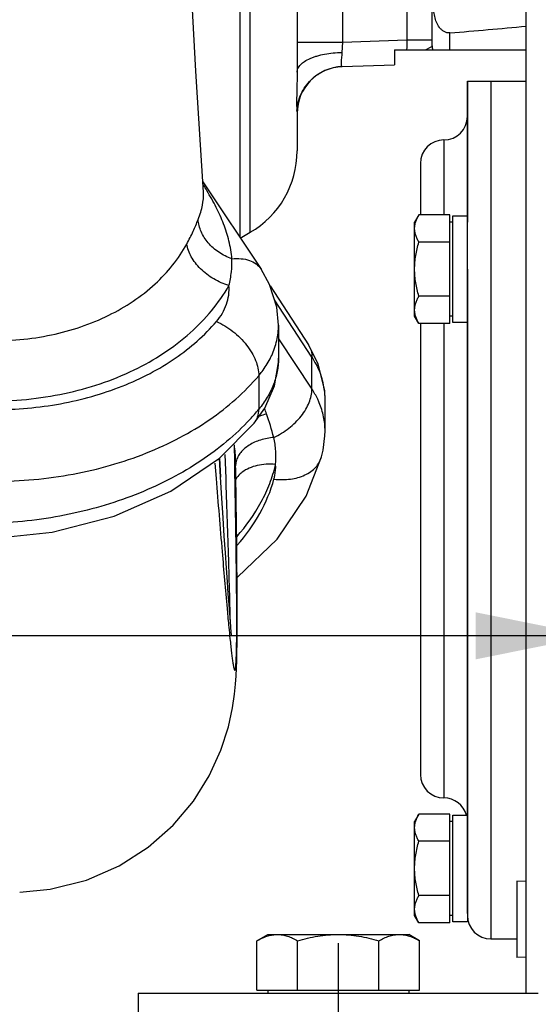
# Model space of a CAD drawing. Header units: inches. Extents: x 0 to 34, y 0 to 22.
# Tile 38 of 175: x 13.3 to 14, y 3.4 to 4.8. Entities that reach past the tile are written whole.
import ezdxf

# ---------------------------------------------------------------- set-up
doc = ezdxf.new("R2010")
doc.units = ezdxf.units.IN
doc.header["$LTSCALE"] = 1.87
doc.header["$MEASUREMENT"] = 0
doc.linetypes.add('CENTER', pattern=[0.6, 0.375, -0.075, 0.075, -0.075])
doc.layers.get('0').update_dxf_attribs({"linetype": 'CONTINUOUS'})
doc.layers.add('3_ALL_AXES', color=7, linetype='CONTINUOUS')
doc.layers.add('7_ALL_FEATURES', color=7, linetype='CONTINUOUS')
doc.styles.get("Standard").update_dxf_attribs({"font": 'txt', "width": 0.8})
doc.dimstyles.new('DIMSTYLE_2', dxfattribs={"dimtxt": 0.14, "dimasz": 0.156, "dimexe": 0.125, "dimexo": 0.0625, "dimgap": 0.07, "dimtad": 0, "dimtih": 1, "dimtoh": 1, "dimlfac": 4, "dimzin": 4, "dimdsep": 46, "dimtxsty": 'Standard', "dimblk": '_FILLED', "dimblk1": '_FILLED', "dimblk2": '_FILLED', "dimcen": 0.09, "dimadec": 0, "dimazin": 0, "dimtp": 0.001, "dimtm": 0.001, "dimtfac": 1, "dimtofl": 0, "dimtmove": 0, "dimatfit": 3, "dimldrblk": '_FILLED', "dimfxl": 0, "dimtolj": 1, "dimtzin": 4, "dimarcsym": 0})

# ---------------------------------------------------------------- blocks, each defined once
blk = doc.blocks.new('_FILLED')
at = {"color": 0, "linetype": 'ByBlock'}
blk.add_solid([(0, 0), (-1, 0.2003), (-1, -0.2003)], dxfattribs=at)
blk = doc.blocks.new('*D12')
at = {"color": 6, "linetype": 'Continuous'}
for p, q in [((17.7062, 3.737), (17.7062, 2.149)), ((13.7092, 2.78), (13.7092, 2.149)), ((13.7092, 2.274), (15.2457, 2.274)), ((17.7062, 2.274), (16.1697, 2.274))]:
    blk.add_line(p, q, dxfattribs=at)
at = {"color": 6, "linetype": 'Continuous', "xscale": 0.156, "yscale": 0.156, "zscale": 0.156, "rotation": 180}
blk.add_blockref('_FILLED', (13.7092, 2.274), dxfattribs=at)
at = {"color": 6, "linetype": 'Continuous', "xscale": 0.156, "yscale": 0.156, "zscale": 0.156}
blk.add_blockref('_FILLED', (17.7062, 2.274), dxfattribs=at)
at = {"color": 6, "linetype": 'Continuous', "insert": (15.5957, 2.344), "char_height": 0.14, "width": 0.784, "attachment_point": 2, "line_spacing_factor": 0.9}
blk.add_mtext('15.99\\P[406,1]', dxfattribs=at)
blk = doc.blocks.new('*D13')
at = {"color": 6, "linetype": 'Continuous'}
for p, q in [((12.3475, 4.2648), (12.3475, 1.2685)), ((17.7062, 3.737), (17.7062, 1.2685)), ((12.3475, 1.3935), (13.8144, 1.3935)), ((17.7062, 1.3935), (14.7384, 1.3935))]:
    blk.add_line(p, q, dxfattribs=at)
at = {"color": 6, "linetype": 'Continuous', "xscale": 0.156, "yscale": 0.156, "zscale": 0.156, "rotation": 180}
blk.add_blockref('_FILLED', (12.3475, 1.3935), dxfattribs=at)
at = {"color": 6, "linetype": 'Continuous', "xscale": 0.156, "yscale": 0.156, "zscale": 0.156}
blk.add_blockref('_FILLED', (17.7062, 1.3935), dxfattribs=at)
at = {"color": 6, "linetype": 'Continuous', "insert": (14.1644, 1.4635), "char_height": 0.14, "width": 0.784, "attachment_point": 2, "line_spacing_factor": 0.9}
blk.add_mtext('21.43\\P[544,4]', dxfattribs=at)
blk = doc.blocks.new('*D14')
at = {"color": 6, "linetype": 'Continuous'}
for p, q in [((12.1125, 4.2467), (12.1125, 0.8799)), ((17.7062, 3.737), (17.7062, 0.8799)), ((12.1125, 1.0049), (13.1323, 1.0049)), ((17.7062, 1.0049), (14.0563, 1.0049))]:
    blk.add_line(p, q, dxfattribs=at)
at = {"color": 6, "linetype": 'Continuous', "xscale": 0.156, "yscale": 0.156, "zscale": 0.156, "rotation": 180}
blk.add_blockref('_FILLED', (12.1125, 1.0049), dxfattribs=at)
at = {"color": 6, "linetype": 'Continuous', "xscale": 0.156, "yscale": 0.156, "zscale": 0.156}
blk.add_blockref('_FILLED', (17.7062, 1.0049), dxfattribs=at)
at = {"color": 6, "linetype": 'Continuous', "insert": (13.4823, 1.0749), "char_height": 0.14, "width": 0.784, "attachment_point": 2, "line_spacing_factor": 0.9}
blk.add_mtext('22.37\\P[568,3]', dxfattribs=at)
blk = doc.blocks.new('*D15')
at = {"color": 2, "linetype": 'Continuous'}
for p, q in [((14.0482, 6.4652), (14.0482, 3.8113)), ((12.3475, 4.2467), (12.3475, 3.8113)), ((13.1978, 3.9363), (11.2032, 3.9363)), ((12.3475, 3.9363), (13.1978, 3.9363)), ((14.0482, 3.9363), (13.1978, 3.9363))]:
    blk.add_line(p, q, dxfattribs=at)
at = {"color": 2, "linetype": 'Continuous', "xscale": 0.156, "yscale": 0.156, "zscale": 0.156, "rotation": 180}
blk.add_blockref('_FILLED', (12.3475, 3.9363), dxfattribs=at)
at = {"color": 2, "linetype": 'Continuous', "xscale": 0.156, "yscale": 0.156, "zscale": 0.156}
blk.add_blockref('_FILLED', (14.0482, 3.9363), dxfattribs=at)
at = {"color": 2, "linetype": 'Continuous', "insert": (10.7972, 4.0063), "char_height": 0.14, "width": 0.784, "attachment_point": 3, "line_spacing_factor": 0.9}
blk.add_mtext('6.80\\P[172,8]', dxfattribs=at)
blk = doc.blocks.new('*D36')
at = {"color": 6, "linetype": 'Continuous'}
for p, q in [((17.7062, 3.627), (17.7062, 1.7576)), ((13.1298, 3.2513), (13.1298, 1.7576)), ((13.1298, 1.8826), (14.4141, 1.8826)), ((17.7062, 1.8826), (15.1141, 1.8826))]:
    blk.add_line(p, q, dxfattribs=at)
at = {"color": 6, "linetype": 'Continuous', "xscale": 0.156, "yscale": 0.156, "zscale": 0.156, "rotation": 180}
blk.add_blockref('_FILLED', (13.1298, 1.8826), dxfattribs=at)
at = {"color": 6, "linetype": 'Continuous', "xscale": 0.156, "yscale": 0.156, "zscale": 0.156}
blk.add_blockref('_FILLED', (17.7062, 1.8826), dxfattribs=at)
at = {"color": 6, "linetype": 'Continuous', "insert": (14.7641, 1.9526), "char_height": 0.14, "width": 0.56, "attachment_point": 2, "line_spacing_factor": 0.9}
blk.add_mtext('18.31\\P[465]', dxfattribs=at)

msp = doc.modelspace()

# ---------------------------------------------------------------- linework, layer by layer
at = {"color": 7, "linetype": 'Continuous'}
for p, q in [((13.959217, 3.460986), (13.959217, 5.423236)), ((13.578444, 4.465827), (13.578444, 5.173867)), ((13.591967, 4.472878), (13.591967, 5.17428)), ((13.834217, 4.720829), (13.834217, 5.168874)), ((13.654467, 5.135897), (13.654467, 4.685931)), ((13.714786, 4.862176), (13.714786, 4.725839)), ((13.800583, 4.85918), (13.800583, 4.728835)), ((13.714786, 4.725839), (13.800583, 4.728835)), ((13.800583, 4.728835), (13.834217, 4.728835)), ((13.654467, 4.725839), (13.714786, 4.725839)), ((13.714786, 4.725839), (13.714073, 4.712161)), ((13.784217, 4.715486), (13.959217, 4.715486)), ((13.784217, 4.715486), (13.784217, 4.695783)), ((13.825376, 4.715486), (13.833535, 4.720105)), ((13.833535, 4.720105), (13.834215, 4.720833)), ((13.714388, 4.693345), (13.784217, 4.695783)), ((13.529731, 4.526113), (13.51986, 4.687008)), ((13.654202, 4.634649), (13.654467, 4.630897)), ((13.654467, 4.630897), (13.654467, 4.581138)), ((13.528886, 4.539877), (13.606449, 4.423982)), ((13.529756, 4.525702), (13.529731, 4.526108)), ((13.578444, 4.46507), (13.591967, 4.472878)), ((13.618386, 4.401785), (13.669487, 4.32335)), ((13.674085, 4.306708), (13.624326, 4.383083)), ((13.629627, 4.349572), (13.629627, 4.305494)), ((13.629627, 4.331119), (13.674085, 4.264526)), ((13.682507, 4.298177), (13.669487, 4.32335)), ((13.674085, 4.264526), (13.674085, 4.306708)), ((13.691121, 4.262099), (13.682507, 4.298177)), ((13.6034, 4.282249), (13.6034, 4.237564)), ((13.691652, 4.250306), (13.691121, 4.262099)), ((13.691652, 4.208699), (13.691652, 4.250656)), ((13.597389, 4.21893), (13.597394, 4.218936)), ((13.691652, 4.208674), (13.691652, 4.208725)), ((13.571385, 4.167086), (13.570936, 4.190367)), ((13.559821, 4.146106), (13.558756, 4.177502)), ((13.544837, 4.165953), (13.546529, 4.145487)), ((13.55103, 4.172365), (13.552576, 4.147186)), ((13.552577, 4.14717), (13.551063, 4.172677)), ((13.572891, 4.150965), (13.572622, 4.168882)), ((13.686997, 4.174449), (13.687003, 4.174468)), ((13.56025, 4.133348), (13.559821, 4.146106)), ((13.561225, 3.972647), (13.561374, 3.971013)), ((13.565441, 3.957587), (13.56525, 3.969742)), ((13.574068, 3.934231), (13.574081, 3.935818))]:
    msp.add_line(p, q, dxfattribs=at)
for points in [[(13.51986, 4.687008), (13.510075, 4.867519), (13.501209, 5.047867), (13.493039, 5.228634), (13.4858, 5.402986)], [(13.629626, 4.349524), (13.627366, 4.373513), (13.617821, 4.403565), (13.606449, 4.423982)], [(13.597394, 4.218936), (13.611458, 4.239131), (13.624262, 4.268768), (13.62949, 4.299624), (13.629625, 4.305587)], [(13.25225, 4.066281), (13.328612, 4.074312), (13.410854, 4.095429), (13.486168, 4.12867), (13.55109, 4.172695), (13.597389, 4.21893)], [(13.687003, 4.174468), (13.689076, 4.183147), (13.691483, 4.202129), (13.691652, 4.208725)], [(13.574505, 4.013849), (13.574995, 4.014164), (13.62791, 4.064836), (13.666367, 4.12196), (13.686997, 4.174449)], [(13.28522, 3.59553), (13.325988, 3.599428), (13.373992, 3.611567), (13.417707, 3.63066), (13.456304, 3.655444), (13.489292, 3.684576), (13.516348, 3.716637), (13.537533, 3.7503), (13.55311, 3.784206), (13.563182, 3.815472), (13.568648, 3.840645), (13.571243, 3.858597), (13.572546, 3.871923), (13.573297, 3.883053), (13.573782, 3.89338), (13.57412, 3.903708), (13.574365, 3.914638), (13.57454, 3.926574), (13.574654, 3.939796), (13.574712, 3.954514), (13.574713, 3.970904), (13.574656, 3.989179), (13.574539, 4.009559), (13.574357, 4.032275), (13.574107, 4.057575), (13.573782, 4.085676), (13.573378, 4.116751), (13.572891, 4.150965)], [(13.563814, 3.978082), (13.56276, 3.992202), (13.561602, 4.008309), (13.560342, 4.026425), (13.55898, 4.046572), (13.557517, 4.06877), (13.555954, 4.093037), (13.554293, 4.119385), (13.552576, 4.147186)], [(13.567447, 3.936216), (13.567455, 3.936152), (13.567301, 3.937507), (13.566897, 3.941423), (13.566317, 3.947561), (13.5656, 3.955753), (13.564762, 3.965934), (13.563814, 3.978082)]]:
    msp.add_lwpolyline(points, dxfattribs=at)
for centre, radius, start, end in [((12.788969, 17.430482), 12.737384, 274.8135634, 275.2714861), ((14.695489, 4.697698), 0.895448, 178.00728, 178.861772), ((10.290224, 4.726745), 3.567605, 359.819172, 0.181128), ((13.856716, 4.720829), 0.0225, 179.99596, 193.73791), ((13.716967, 4.630897), 0.0625, 92, 180), ((13.529467, 4.581131), 0.125, 300, 360), ((12.976867, 4.193219), 0.65048, 31.742067, 31.90139), ((13.05921, 4.243892), 0.553795, 30.908022, 31.765471), ((13.523238, 4.353629), 0.10709, 332.809791, 335.36804), ((13.59276, 4.249672), 0.098961, 10.043628, 16.987741), ((13.596183, 4.250331), 0.095475, 4.655299, 10.012127), ((13.597583, 4.250461), 0.094069, 0.118622, 4.645668), ((13.362765, 4.436838), 0.312434, 317.130736, 320.37125), ((13.263861, 4.106875), 0.371458, 19.587164, 20.768642), ((13.294555, 4.117458), 0.338993, 14.116452, 19.641053), ((13.400861, 4.166214), 0.171782, 0.889808, 8.082711), ((18.079129, 4.383158), 4.536516, 185.212545, 185.508536), ((16.112818, 4.194327), 2.561159, 185.526314, 185.86523)]:
    msp.add_arc(centre, radius, start, end, dxfattribs=at)
for points, knots in [([(13.857811, 4.738023), (13.856464, 4.737909), (13.853714, 4.738135), (13.849883, 4.739626), (13.846596, 4.742077), (13.842982, 4.746118), (13.839763, 4.752131), (13.837398, 4.759878), (13.836018, 4.767849), (13.835276, 4.775893), (13.834926, 4.783961), (13.834861, 4.789344), (13.834861, 4.792035)], [0, 0, 0, 0, 0.06267127, 0.12560317, 0.18830201, 0.25101079, 0.3758552, 0.50070352, 0.62553779, 0.75036125, 0.87518708, 1, 1, 1, 1]), ([(13.654467, 4.685931), (13.654467, 4.68763), (13.655379, 4.691306), (13.659026, 4.696191), (13.664647, 4.700577), (13.670597, 4.703656), (13.676146, 4.705865), (13.682538, 4.707963), (13.691278, 4.71004), (13.70243, 4.711627), (13.710145, 4.712085), (13.714073, 4.712161)], [0, 0, 0, 0, 0.07317204, 0.15721197, 0.25816779, 0.37790395, 0.44456442, 0.51532862, 0.66752262, 0.83079371, 1, 1, 1, 1]), ([(13.714073, 4.712161), (13.714024, 4.710809), (13.713846, 4.708221), (13.713463, 4.704554), (13.713118, 4.701318), (13.712925, 4.698569), (13.712928, 4.696624), (13.713094, 4.695343), (13.713311, 4.694329), (13.713833, 4.693325), (13.714388, 4.693345)], [0, 0, 0, 0, 0.2102677, 0.40276709, 0.57261682, 0.71602544, 0.83004945, 0.87562058, 0.91371027, 1, 1, 1, 1]), ([(13.654202, 4.634649), (13.654662, 4.642277), (13.658451, 4.657507), (13.671956, 4.676655), (13.691435, 4.689675), (13.706753, 4.693078), (13.714388, 4.693345)], [0, 0, 0, 0, 0.25003492, 0.50004776, 0.75003316, 1, 1, 1, 1]), ([(13.654467, 4.685931), (13.654467, 4.679448), (13.654213, 4.667875), (13.653807, 4.654318), (13.653724, 4.64564), (13.653778, 4.640865), (13.653934, 4.63733), (13.654095, 4.635394), (13.654202, 4.634649)], [0, 0, 0, 0, 0.37910567, 0.67675757, 0.79310286, 0.88653409, 0.95594294, 1, 1, 1, 1]), ([(13.522757, 4.489938), (13.524006, 4.493187), (13.526201, 4.499449), (13.529267, 4.511287), (13.530083, 4.520115), (13.529756, 4.525705)], [0, 0, 0, 0, 0.28474479, 0.54201973, 1, 1, 1, 1]), ([(13.56767, 4.437572), (13.56693, 4.445605), (13.564318, 4.461391), (13.557051, 4.484301), (13.546911, 4.506587), (13.538747, 4.521028), (13.534361, 4.528355)], [0, 0, 0, 0, 0.24815283, 0.49011878, 0.73731751, 1, 1, 1, 1]), ([(13.507617, 4.457338), (13.510667, 4.462901), (13.516044, 4.473628), (13.520732, 4.48467), (13.522757, 4.489938)], [0, 0, 0, 0, 0.52920521, 1, 1, 1, 1]), ([(13.56767, 4.437572), (13.561564, 4.439738), (13.550013, 4.445521), (13.535788, 4.457964), (13.526014, 4.473062), (13.523099, 4.484421), (13.522757, 4.489938)], [0, 0, 0, 0, 0.26755614, 0.52699976, 0.77170671, 1, 1, 1, 1]), ([(13.242981, 4.32844), (13.271261, 4.328103), (13.326729, 4.333126), (13.403341, 4.358602), (13.466158, 4.399967), (13.496737, 4.437492), (13.507617, 4.457338)], [0, 0, 0, 0, 0.27572156, 0.53799841, 0.77934652, 1, 1, 1, 1]), ([(13.563705, 4.402041), (13.556646, 4.404157), (13.543062, 4.410186), (13.528412, 4.421288), (13.518948, 4.431873), (13.511825, 4.442499), (13.508438, 4.451434), (13.507617, 4.457338)], [0, 0, 0, 0, 0.26814826, 0.53493734, 0.66227432, 0.78308661, 1, 1, 1, 1]), ([(13.563705, 4.40204), (13.565251, 4.408009), (13.567352, 4.419819), (13.567834, 4.431794), (13.56767, 4.437572)], [0, 0, 0, 0, 0.5161, 1, 1, 1, 1]), ([(13.56767, 4.437572), (13.571764, 4.438035), (13.579662, 4.438244), (13.590767, 4.436071), (13.600042, 4.431398), (13.604689, 4.426612), (13.606441, 4.423994)], [0, 0, 0, 0, 0.28704983, 0.54618514, 0.78051975, 1, 1, 1, 1]), ([(13.242861, 4.24838), (13.277091, 4.248232), (13.344147, 4.254601), (13.43679, 4.285146), (13.51287, 4.33413), (13.550349, 4.378531), (13.563705, 4.402041)], [0, 0, 0, 0, 0.27676823, 0.53993598, 0.78137331, 1, 1, 1, 1]), ([(13.547108, 4.354308), (13.550048, 4.357759), (13.55526, 4.365009), (13.560833, 4.376944), (13.563822, 4.389413), (13.564035, 4.397877), (13.563705, 4.402041)], [0, 0, 0, 0, 0.26251878, 0.51391671, 0.75811112, 1, 1, 1, 1]), ([(13.251519, 4.237079), (13.281024, 4.237079), (13.339074, 4.24218), (13.408407, 4.261516), (13.458601, 4.284436), (13.502506, 4.310698), (13.53125, 4.335694), (13.547108, 4.354308)], [0, 0, 0, 0, 0.27062716, 0.53123832, 0.65582674, 0.77570819, 1, 1, 1, 1]), ([(13.547108, 4.354308), (13.554872, 4.350906), (13.569615, 4.341872), (13.584823, 4.326804), (13.594258, 4.313062), (13.600877, 4.299801), (13.603465, 4.289063), (13.6034, 4.282249)], [0, 0, 0, 0, 0.26569067, 0.53558828, 0.66476411, 0.78638296, 1, 1, 1, 1]), ([(13.620584, 4.308995), (13.623511, 4.31538), (13.628054, 4.328644), (13.629618, 4.342588), (13.629626, 4.349469)], [0, 0, 0, 0, 0.50514877, 1, 1, 1, 1]), ([(13.669487, 4.32335), (13.67103, 4.320974), (13.673422, 4.315553), (13.674105, 4.309692), (13.674085, 4.306708)], [0, 0, 0, 0, 0.48705658, 1, 1, 1, 1]), ([(13.629625, 4.305581), (13.62963, 4.299646), (13.628492, 4.287631), (13.6234, 4.27001), (13.615035, 4.253036), (13.607569, 4.242584), (13.6034, 4.237564)], [0, 0, 0, 0, 0.23959414, 0.48385706, 0.73655455, 1, 1, 1, 1]), ([(13.6034, 4.282249), (13.604892, 4.28401), (13.610542, 4.291052), (13.615425, 4.298719), (13.618495, 4.304695)], [0, 0, 0, 0, 0.25576431, 1, 1, 1, 1]), ([(13.674085, 4.306708), (13.675544, 4.304478), (13.680948, 4.295601), (13.685147, 4.285975), (13.687403, 4.278585)], [0, 0, 0, 0, 0.25644081, 1, 1, 1, 1]), ([(13.251519, 4.141653), (13.286654, 4.141757), (13.355777, 4.148039), (13.4383, 4.171302), (13.498044, 4.198762), (13.55031, 4.230181), (13.584522, 4.260034), (13.6034, 4.282249)], [0, 0, 0, 0, 0.27046249, 0.53104513, 0.65566052, 0.77558861, 1, 1, 1, 1]), ([(13.623311, 4.200136), (13.630442, 4.20343), (13.643815, 4.211619), (13.65766, 4.225114), (13.666053, 4.23724), (13.671909, 4.248951), (13.674125, 4.258464), (13.674085, 4.264526)], [0, 0, 0, 0, 0.27453117, 0.54276228, 0.66921543, 0.78813347, 1, 1, 1, 1]), ([(13.683919, 4.246294), (13.683258, 4.247862), (13.680418, 4.254164), (13.676968, 4.260188), (13.674085, 4.264526)], [0, 0, 0, 0, 0.24634606, 1, 1, 1, 1]), ([(13.691652, 4.208725), (13.691651, 4.215092), (13.690324, 4.227975), (13.686437, 4.24032), (13.683919, 4.246294)], [0, 0, 0, 0, 0.49552458, 1, 1, 1, 1]), ([(13.597394, 4.218936), (13.599416, 4.221386), (13.602606, 4.227409), (13.603433, 4.234114), (13.6034, 4.237564)], [0, 0, 0, 0, 0.47930236, 1, 1, 1, 1]), ([(13.613824, 4.231403), (13.612879, 4.231147), (13.609153, 4.230072), (13.605496, 4.228754), (13.602824, 4.227631)], [0, 0, 0, 0, 0.25256847, 1, 1, 1, 1]), ([(13.591751, 4.22428), (13.572344, 4.203358), (13.538283, 4.17517), (13.48712, 4.144993), (13.444451, 4.125288), (13.398904, 4.109278), (13.334853, 4.093053), (13.284966, 4.087161), (13.251519, 4.086022)], [0, 0, 0, 0, 0.22763524, 0.34848781, 0.47342706, 0.60185819, 0.73304385, 1, 1, 1, 1]), ([(13.623311, 4.200136), (13.617323, 4.199615), (13.605877, 4.197448), (13.592827, 4.19169), (13.584369, 4.18547), (13.579348, 4.180322), (13.575594, 4.174676), (13.573993, 4.170577), (13.573453, 4.168523)], [0, 0, 0, 0, 0.28858563, 0.55461764, 0.67656189, 0.79076524, 0.89804021, 1, 1, 1, 1]), ([(13.625838, 4.164116), (13.626451, 4.17006), (13.626574, 4.182211), (13.624667, 4.194187), (13.623311, 4.200136)], [0, 0, 0, 0, 0.49481503, 1, 1, 1, 1]), ([(13.574081, 3.935818), (13.574186, 3.949146), (13.574137, 3.979858), (13.573385, 4.056951), (13.572264, 4.120709), (13.571385, 4.167086)], [0, 0, 0, 0, 0.17288169, 0.39834596, 1, 1, 1, 1]), ([(13.573453, 4.168523), (13.573323, 4.16803), (13.572864, 4.166063), (13.572626, 4.164043), (13.572582, 4.162533)], [0, 0, 0, 0, 0.25225803, 1, 1, 1, 1]), ([(13.574249, 4.06814), (13.586717, 4.082277), (13.603076, 4.105227), (13.618471, 4.138545), (13.623792, 4.155579), (13.625838, 4.164116)], [0, 0, 0, 0, 0.51459681, 0.76035874, 1, 1, 1, 1]), ([(13.625838, 4.164116), (13.62165, 4.164542), (13.613363, 4.164757), (13.59801, 4.162701), (13.5872, 4.158218), (13.58144, 4.153839)], [0, 0, 0, 0, 0.27196318, 0.53251283, 1, 1, 1, 1]), ([(13.623688, 4.14466), (13.630943, 4.14379), (13.645069, 4.14371), (13.661785, 4.148192), (13.672742, 4.154497), (13.679298, 4.160207), (13.684217, 4.166888), (13.686292, 4.171902), (13.686994, 4.17445)], [0, 0, 0, 0, 0.28944408, 0.55341116, 0.67415857, 0.78758, 0.89531237, 1, 1, 1, 1]), ([(13.623688, 4.14466), (13.624127, 4.146255), (13.625619, 4.152625), (13.626093, 4.159236), (13.625838, 4.164116)], [0, 0, 0, 0, 0.2529501, 1, 1, 1, 1]), ([(13.58144, 4.153839), (13.580535, 4.153151), (13.577161, 4.150359), (13.574274, 4.146959), (13.572587, 4.144191)], [0, 0, 0, 0, 0.25967095, 1, 1, 1, 1]), ([(13.546529, 4.145487), (13.549215, 4.11303), (13.553997, 4.055407), (13.558934, 3.997797), (13.561225, 3.972647)], [0, 0, 0, 0, 0.56323993, 1, 1, 1, 1]), ([(13.574646, 4.056669), (13.586143, 4.069712), (13.606114, 4.097325), (13.619333, 4.128839), (13.623688, 4.14466)], [0, 0, 0, 0, 0.51445313, 1, 1, 1, 1]), ([(13.56525, 3.969742), (13.565073, 3.978342), (13.564535, 3.998948), (13.562911, 4.053485), (13.561389, 4.09942), (13.56025, 4.133348)], [0, 0, 0, 0, 0.15764742, 0.37780729, 1, 1, 1, 1]), ([(13.565067, 3.932605), (13.565404, 3.929333), (13.566051, 3.923212), (13.567018, 3.914673), (13.567914, 3.907417), (13.568639, 3.902186), (13.569195, 3.89866), (13.569571, 3.896511), (13.569929, 3.894699), (13.570268, 3.893223), (13.57059, 3.892086), (13.570861, 3.891353), (13.571084, 3.890943), (13.571229, 3.890754), (13.571377, 3.890637), (13.571614, 3.890614), (13.571884, 3.89094), (13.572238, 3.891903), (13.572501, 3.893375), (13.572745, 3.895249), (13.572933, 3.897158), (13.573109, 3.899397), (13.573339, 3.903043), (13.573578, 3.908425), (13.573799, 3.915868), (13.573967, 3.924616), (13.574039, 3.930882), (13.574068, 3.934231)], [0, 0, 0, 0, 0.1139048, 0.21320345, 0.29767707, 0.36711352, 0.39613077, 0.42131702, 0.44265388, 0.46012991, 0.47374962, 0.4835751, 0.48712429, 0.48983346, 0.49183825, 0.49345899, 0.49752524, 0.50468313, 0.52996748, 0.54828521, 0.57040872, 0.59634076, 0.62607842, 0.69694389, 0.78294015, 0.88398748, 1, 1, 1, 1])]:
    msp.add_open_spline(points, degree=3, knots=knots, dxfattribs=at)
at = {"layer": '3_ALL_AXES', "color": 7, "linetype": 'Continuous'}
for p, q in [((13.881092, 4.673861), (13.881092, 4.486267)), ((13.849717, 4.595736), (13.849717, 4.496029)), ((13.849842, 4.595736), (13.849842, 4.496029)), ((13.818467, 4.564486), (13.818467, 4.496029)), ((13.816424, 4.496029), (13.810842, 4.486361)), ((13.857592, 4.496029), (13.816424, 4.496029)), ((13.857592, 4.351692), (13.857592, 4.496029)), ((13.861592, 4.494736), (13.881092, 4.494736)), ((13.810842, 4.361361), (13.810842, 4.48636)), ((13.861592, 4.486361), (13.857592, 4.486361)), ((13.857592, 4.459945), (13.816424, 4.459945)), ((13.881092, 4.423861), (13.881092, 3.565676)), ((13.857592, 4.387776), (13.816424, 4.387776)), ((13.816424, 4.351692), (13.810842, 4.361361)), ((13.861592, 4.361361), (13.857592, 4.361361)), ((13.857592, 4.351692), (13.816424, 4.351692)), ((13.818467, 4.351692), (13.818467, 3.751986)), ((13.849717, 4.351692), (13.849717, 3.720736)), ((13.849842, 4.351692), (13.849842, 3.720736)), ((13.881092, 4.352986), (13.861592, 4.352986)), ((13.816424, 3.699154), (13.810842, 3.689486)), ((13.857592, 3.699154), (13.816424, 3.699154)), ((13.857592, 3.554817), (13.857592, 3.699154)), ((13.861592, 3.697861), (13.879908, 3.697861)), ((13.810842, 3.564486), (13.810842, 3.689485)), ((13.861592, 3.689486), (13.857592, 3.689486)), ((13.857592, 3.66307), (13.816424, 3.66307)), ((13.959217, 3.609471), (13.946717, 3.609861)), ((13.946717, 3.609861), (13.946717, 3.508611)), ((13.857592, 3.590901), (13.816424, 3.590901)), ((13.816424, 3.554817), (13.810842, 3.564486)), ((13.861592, 3.564486), (13.857592, 3.564486)), ((13.857592, 3.554817), (13.816424, 3.554817)), ((13.881092, 3.556111), (13.861592, 3.556111)), ((13.600964, 3.530737), (13.615467, 3.539111)), ((13.615467, 3.539111), (13.802967, 3.539111)), ((13.81747, 3.530737), (13.802967, 3.539111)), ((13.600964, 3.464986), (13.600964, 3.530737)), ((13.65509, 3.464986), (13.65509, 3.530737)), ((13.763344, 3.464986), (13.763344, 3.530737)), ((13.81747, 3.464986), (13.81747, 3.530737)), ((13.912342, 3.533236), (13.946717, 3.533236)), ((13.959205, 3.508999), (13.946717, 3.508611)), ((13.442967, 3.460986), (13.975467, 3.460986)), ((13.442967, 3.460986), (13.442967, 3.427486)), ((13.600964, 3.464986), (13.81747, 3.464986)), ((13.615467, 3.464986), (13.615467, 3.460986)), ((13.802967, 3.464986), (13.802967, 3.460986))]:
    msp.add_line(p, q, dxfattribs=at)
at = {"layer": '3_ALL_AXES', "color": 7, "linetype": 'CENTER'}
msp.add_line((13.709217, 3.527486), (13.709217, 2.842486), dxfattribs=at)
at = {"layer": '3_ALL_AXES', "color": 7, "linetype": 'Continuous'}
for centre, start, end in [((13.849842, 4.626986), 270, 360), ((13.849717, 4.564486), 90, 180), ((13.849717, 3.751986), 180, 270), ((13.849842, 3.689486), 15.571, 90), ((13.912342, 3.564486), 180, 270)]:
    msp.add_arc(centre, 0.03125, start, end, dxfattribs=at)
for points, knots in [([(13.810842, 4.477987), (13.810842, 4.479517), (13.811109, 4.482613), (13.812261, 4.487187), (13.814062, 4.491686), (13.815592, 4.494587), (13.816424, 4.496029)], [0, 0, 0, 0, 0.24040596, 0.48550391, 0.7383578, 1, 1, 1, 1]), ([(13.816424, 4.459945), (13.815592, 4.461387), (13.814062, 4.464289), (13.812261, 4.468788), (13.811109, 4.473361), (13.810842, 4.476457), (13.810842, 4.477987)], [0, 0, 0, 0, 0.26164259, 0.51449661, 0.75959442, 1, 1, 1, 1]), ([(13.810842, 4.423861), (13.810842, 4.426913), (13.811102, 4.433021), (13.812238, 4.442116), (13.814027, 4.451104), (13.815578, 4.457012), (13.816424, 4.459945)], [0, 0, 0, 0, 0.2499914, 0.49998505, 0.74998828, 1, 1, 1, 1]), ([(13.816424, 4.387776), (13.815578, 4.390709), (13.814027, 4.396617), (13.812238, 4.405605), (13.811102, 4.414701), (13.810842, 4.420808), (13.810842, 4.423861)], [0, 0, 0, 0, 0.25001173, 0.50001498, 0.75000862, 1, 1, 1, 1]), ([(13.810842, 4.369734), (13.810842, 4.371264), (13.811109, 4.37436), (13.812261, 4.378933), (13.814062, 4.383432), (13.815592, 4.386334), (13.816424, 4.387776)], [0, 0, 0, 0, 0.24040529, 0.48550303, 0.73835711, 1, 1, 1, 1]), ([(13.816424, 4.351692), (13.815592, 4.353134), (13.814062, 4.356036), (13.812261, 4.360535), (13.811109, 4.365108), (13.810842, 4.368204), (13.810842, 4.369734)], [0, 0, 0, 0, 0.26164289, 0.51449699, 0.75959473, 1, 1, 1, 1]), ([(13.810842, 3.681112), (13.810842, 3.682642), (13.811109, 3.685738), (13.812261, 3.690312), (13.814062, 3.694811), (13.815592, 3.697712), (13.816424, 3.699154)], [0, 0, 0, 0, 0.24040596, 0.48550391, 0.7383578, 1, 1, 1, 1]), ([(13.816424, 3.66307), (13.815592, 3.664512), (13.814062, 3.667414), (13.812261, 3.671913), (13.811109, 3.676486), (13.810842, 3.679582), (13.810842, 3.681112)], [0, 0, 0, 0, 0.26164259, 0.51449661, 0.75959442, 1, 1, 1, 1]), ([(13.810842, 3.626986), (13.810842, 3.630038), (13.811102, 3.636146), (13.812238, 3.645241), (13.814027, 3.654229), (13.815578, 3.660137), (13.816424, 3.66307)], [0, 0, 0, 0, 0.2499914, 0.49998505, 0.74998828, 1, 1, 1, 1]), ([(13.816424, 3.590901), (13.815578, 3.593834), (13.814027, 3.599742), (13.812238, 3.60873), (13.811102, 3.617826), (13.810842, 3.623933), (13.810842, 3.626986)], [0, 0, 0, 0, 0.25001173, 0.50001498, 0.75000862, 1, 1, 1, 1]), ([(13.810842, 3.572859), (13.810842, 3.574389), (13.811109, 3.577485), (13.812261, 3.582058), (13.814062, 3.586557), (13.815592, 3.589459), (13.816424, 3.590901)], [0, 0, 0, 0, 0.24040529, 0.48550303, 0.73835711, 1, 1, 1, 1]), ([(13.816424, 3.554817), (13.815592, 3.556259), (13.814062, 3.559161), (13.812261, 3.56366), (13.811109, 3.568233), (13.810842, 3.571329), (13.810842, 3.572859)], [0, 0, 0, 0, 0.26164289, 0.51449699, 0.75959473, 1, 1, 1, 1]), ([(13.600964, 3.530737), (13.602179, 3.531439), (13.606955, 3.534059), (13.612016, 3.536206), (13.615904, 3.53733)], [0, 0, 0, 0, 0.25736123, 1, 1, 1, 1]), ([(13.615904, 3.53733), (13.617886, 3.537903), (13.621896, 3.538799), (13.625996, 3.539111), (13.628027, 3.539111)], [0, 0, 0, 0, 0.50387527, 1, 1, 1, 1]), ([(13.628027, 3.539111), (13.630322, 3.539111), (13.634967, 3.53871), (13.641826, 3.536982), (13.648575, 3.53428), (13.652927, 3.531986), (13.65509, 3.530737)], [0, 0, 0, 0, 0.24041003, 0.48551094, 0.73836446, 1, 1, 1, 1]), ([(13.65509, 3.530737), (13.65949, 3.532007), (13.668352, 3.534334), (13.681834, 3.537016), (13.695477, 3.53872), (13.704638, 3.539111), (13.709217, 3.539111)], [0, 0, 0, 0, 0.25000447, 0.50000674, 0.75000353, 1, 1, 1, 1]), ([(13.709217, 3.539111), (13.713796, 3.539111), (13.722957, 3.53872), (13.7366, 3.537016), (13.750082, 3.534334), (13.758944, 3.532007), (13.763344, 3.530737)], [0, 0, 0, 0, 0.24999652, 0.49999335, 0.74999556, 1, 1, 1, 1]), ([(13.763344, 3.530737), (13.765507, 3.531986), (13.769859, 3.53428), (13.776608, 3.536982), (13.783467, 3.53871), (13.788112, 3.539111), (13.790407, 3.539111)], [0, 0, 0, 0, 0.26163472, 0.51448778, 0.75958923, 1, 1, 1, 1]), ([(13.790407, 3.539111), (13.792702, 3.539111), (13.797346, 3.53871), (13.804206, 3.536982), (13.810955, 3.53428), (13.815307, 3.531986), (13.81747, 3.530737)], [0, 0, 0, 0, 0.24041119, 0.48551293, 0.7383657, 1, 1, 1, 1])]:
    msp.add_open_spline(points, degree=3, knots=knots, dxfattribs=at)
at = {"layer": '7_ALL_FEATURES', "color": 7, "linetype": 'Continuous'}
for p, q in [((13.881092, 4.673861), (13.959217, 4.673861)), ((13.881092, 3.567096), (13.881092, 4.673861)), ((13.912342, 4.673861), (13.912342, 3.533236)), ((13.861592, 4.352986), (13.861592, 4.494735)), ((13.861592, 3.556111), (13.861592, 3.69786)), ((13.881092, 3.565676), (13.881092, 3.556111))]:
    msp.add_line(p, q, dxfattribs=at)

# ---------------------------------------------------------------- dimensions: what is measured, and where the dimension line sits
at = {"color": 2, "linetype": 'Continuous'}
dim = msp.add_linear_dim(base=(14.0482, 3.936278), p1=(12.347467, 4.309236), p2=(14.0482, 6.527724), dimstyle='DIMSTYLE_2', dxfattribs=at)
dim.commit()
dim.dimension.update_dxf_attribs({"geometry": '*D15', "text_midpoint": (10.741183, 3.831278), "dimtype": 160})
at = {"color": 6, "linetype": 'Continuous'}
for base, p1, p2, picture, middle in [((17.706206, 1.393471), (12.347467, 4.32732), (17.706206, 3.799486), '*D13', (14.276352, 1.288471)), ((17.706206, 1.004913), (12.112467, 4.309236), (17.706206, 3.799486), '*D14', (13.594274, 0.899913)), ((17.706206, 2.273966), (13.709217, 2.842486), (17.706206, 3.799486), '*D12', (15.707711, 2.168966)), ((17.706206, 1.882632), (13.129842, 3.313816), (17.706206, 3.689486), '*D36', (14.764088, 1.777632))]:
    dim = msp.add_linear_dim(base=base, p1=p1, p2=p2, dimstyle='DIMSTYLE_2', dxfattribs=at)
    dim.commit()
    dim.dimension.update_dxf_attribs({"geometry": picture, "text_midpoint": middle, "dimtype": 160})

doc.saveas('drawing.dxf')
